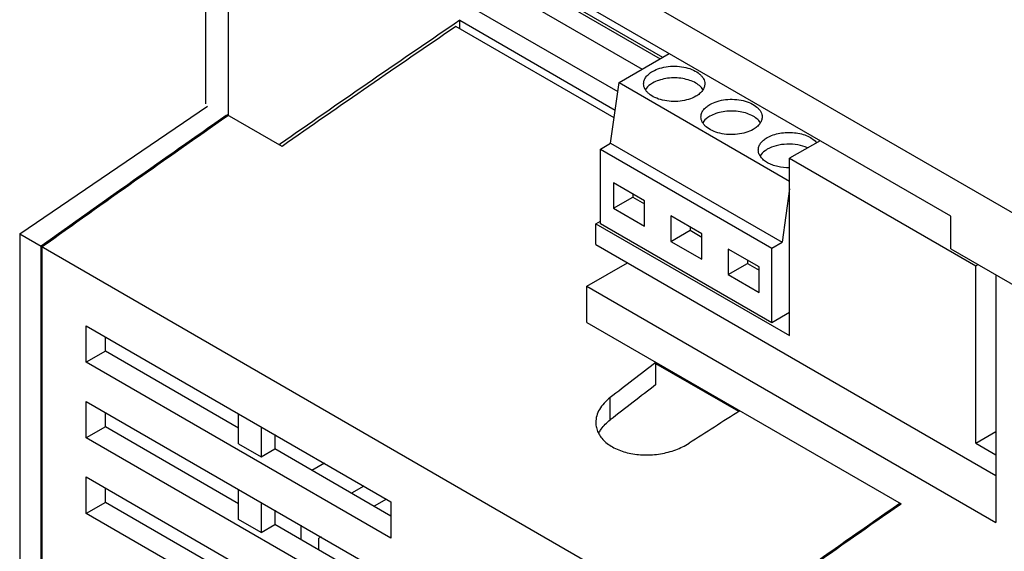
# Model space of a CAD drawing. Header units: millimetres. Extents: x 22 to 173, y 41 to 231.
# Tile 3 of 5: x 30 to 92, y 135 to 168. Entities that reach past the tile are written whole.
import ezdxf

# ---------------------------------------------------------------- set-up
doc = ezdxf.new("R2010")
doc.units = ezdxf.units.MM
doc.header["$LTSCALE"] = 17.725885
doc.layers.get('0').update_dxf_attribs({"linetype": 'CONTINUOUS'})

msp = doc.modelspace()

# ---------------------------------------------------------------- linework, layer by layer
at = {"color": 7, "linetype": 'CONTINUOUS'}
for p, q in [((41.787, 162.694), (41.787, 185.043)), ((41.787, 185.043), (92.699, 155.649)), ((43.201, 161.959), (43.201, 179.735)), ((88.456, 155.649), (46.029, 180.144)), ((55.257, 174.163), (70.255, 165.504)), ((70.41, 165.594), (55.78, 174.04)), ((55.257, 172.856), (69.123, 164.851)), ((54.727, 170.876), (67.596, 163.446)), ((57.697, 167.913), (57.346, 167.673)), ((57.697, 167.913), (57.346, 167.674)), ((57.697, 167.379), (57.697, 167.913)), ((57.697, 167.913), (67.434, 162.291)), ((67.365, 161.797), (57.449, 167.522)), ((67.676, 164.015), (70.821, 165.831)), ((67.144, 160.221), (67.676, 164.015)), ((67.676, 164.015), (78.362, 157.846)), ((30.12, 154.539), (41.888, 162.544)), ((43.066, 161.955), (43.13, 162)), ((46.56, 160.02), (43.13, 162)), ((43.201, 161.959), (43.137, 161.914)), ((46.454, 160.172), (46.383, 160.122)), ((66.507, 159.854), (67.144, 160.221)), ((66.507, 155.175), (66.507, 159.854)), ((66.507, 159.854), (77.255, 153.649)), ((67.144, 160.221), (77.892, 154.016)), ((80.271, 160.375), (78.362, 159.272)), ((78.362, 148.168), (78.362, 159.272)), ((78.362, 159.272), (90.029, 152.536)), ((67.331, 157.737), (67.331, 156.145)), ((69.276, 156.614), (67.331, 157.737)), ((78.362, 157.367), (77.892, 154.016)), ((67.331, 156.145), (68.54, 156.843)), ((68.54, 157.039), (68.54, 156.843)), ((68.54, 156.843), (69.276, 156.418)), ((67.331, 156.145), (69.276, 155.022)), ((69.276, 155.022), (69.276, 156.614)), ((70.923, 155.663), (70.923, 154.071)), ((72.868, 154.541), (70.923, 155.663)), ((88.456, 153.608), (88.456, 155.649)), ((66.217, 155.179), (66.507, 155.347)), ((66.217, 153.873), (66.217, 155.179)), ((66.217, 155.179), (78.362, 148.168)), ((77.255, 148.97), (66.507, 155.175)), ((72.132, 154.965), (72.132, 154.769)), ((30.12, 154.539), (30.12, 102.187)), ((30.12, 154.539), (75.375, 128.412)), ((70.923, 154.071), (72.132, 154.769)), ((72.132, 154.769), (72.868, 154.345)), ((72.868, 152.948), (72.868, 154.541)), ((31.463, 122.335), (31.463, 153.763)), ((31.534, 113.476), (31.534, 153.723)), ((66.217, 153.873), (91.284, 139.401)), ((70.923, 154.071), (72.868, 152.948)), ((77.255, 153.649), (77.892, 154.016)), ((77.255, 148.97), (77.255, 153.649)), ((74.515, 153.589), (74.515, 151.997)), ((76.46, 152.467), (74.515, 153.589)), ((88.456, 153.608), (92.699, 151.158)), ((65.652, 151.26), (68.197, 152.73)), ((74.515, 151.997), (75.724, 152.695)), ((75.724, 152.891), (75.724, 152.695)), ((75.724, 152.695), (76.46, 152.271)), ((76.46, 150.874), (76.46, 152.467)), ((90.029, 152.536), (90.171, 152.618)), ((90.029, 141.432), (90.029, 152.536)), ((74.515, 151.997), (76.46, 150.874)), ((91.284, 151.975), (91.284, 136.461)), ((65.652, 148.997), (65.652, 151.26)), ((65.652, 151.26), (91.284, 136.461)), ((78.362, 149.609), (77.255, 148.97)), ((34.291, 146.504), (34.291, 148.79)), ((34.291, 148.79), (53.383, 137.768)), ((65.652, 148.997), (85.345, 137.628)), ((35.494, 147.198), (35.494, 148.096)), ((35.494, 147.198), (34.291, 146.504)), ((43.837, 142.381), (35.494, 147.198)), ((53.383, 135.481), (34.291, 146.504)), ((69.987, 145.099), (69.987, 146.495)), ((75.18, 143.415), (69.987, 146.413)), ((34.291, 141.768), (34.291, 144.054)), ((34.291, 144.054), (70.849, 122.948)), ((67.117, 142.889), (67.117, 144.285)), ((35.494, 142.462), (35.494, 143.36)), ((43.837, 141.401), (43.837, 143.279)), ((35.494, 142.462), (34.291, 141.768)), ((43.837, 137.645), (35.494, 142.462)), ((45.252, 142.462), (45.252, 140.584)), ((46.1, 141.972), (46.1, 141.074)), ((90.029, 141.432), (91.284, 142.156)), ((70.849, 120.662), (34.291, 141.768)), ((43.837, 141.401), (45.252, 140.584)), ((90.029, 141.432), (91.284, 140.707)), ((45.252, 140.584), (46.1, 141.074)), ((53.383, 136.869), (46.1, 141.074)), ((49.212, 140.176), (48.434, 139.727)), ((34.291, 137.032), (34.291, 139.319)), ((34.291, 139.319), (70.849, 118.213)), ((35.494, 137.726), (35.494, 138.625)), ((43.837, 136.665), (43.837, 138.543)), ((51.687, 138.747), (50.909, 138.298)), ((35.494, 137.726), (34.291, 137.032)), ((43.837, 132.909), (35.494, 137.726)), ((45.252, 137.727), (45.252, 135.849)), ((53.101, 137.931), (52.323, 137.482)), ((53.383, 137.768), (53.383, 135.481)), ((85.21, 137.624), (85.274, 137.669)), ((85.345, 137.628), (85.281, 137.583)), ((70.849, 115.926), (34.291, 137.032)), ((46.1, 137.237), (46.1, 136.339)), ((45.252, 135.849), (43.837, 136.665)), ((45.252, 135.849), (46.1, 136.339)), ((60.596, 127.97), (46.1, 136.339)), ((47.726, 136.298), (47.726, 135.4)), ((49, 135.563), (48.858, 135.481)), ((48.858, 134.746), (48.858, 135.481))]:
    msp.add_line(p, q, dxfattribs=at)
for centre, radius, start, end in [((725.507, -813.991), 1187.479, 124.240801, 124.878919), ((727.895, -817.302), 1191.376, 124.246124, 124.882071), ((737.924, -834.584), 1214.874, 124.886954, 125.556827), ((735.688, -831.357), 1210.874, 124.885848, 125.557934), ((780.057, -858.9), 1214.855, 124.886944, 125.556828), ((777.832, -855.688), 1210.874, 124.885848, 125.557934)]:
    msp.add_arc(centre, radius, start, end, dxfattribs=at)
for centre, major_axis, ratio, start_param, end_param in [((146.037, -698.1), (508.735, 976.099), 0.546381, 0.865175, 0.86909), ((146.037, -698.1), (507.949, 974.59), 0.546381, 0.865335, 0.869257), ((159.709, -705.994), (595.394, 925.884), 0.60673, 0.917821, 0.921736)]:
    msp.add_ellipse(centre, major_axis=major_axis, ratio=ratio, start_param=start_param, end_param=end_param, dxfattribs=at)
for points, knots in [([(69.778, 164.718), (69.919, 164.8), (70.24, 164.932), (70.763, 165.037), (71.317, 165.052), (71.855, 164.977), (72.335, 164.816), (72.668, 164.613), (72.864, 164.417), (72.968, 164.264), (73.032, 164.103), (73.047, 163.991), (73.047, 163.936)], [0, 0, 0, 0, 0.128693, 0.27028, 0.417438, 0.56178, 0.69545, 0.812713, 0.864676, 0.912511, 0.957139, 1, 1, 1, 1]), ([(69.217, 163.936), (69.217, 164.009), (69.244, 164.161), (69.359, 164.373), (69.541, 164.565), (69.694, 164.67), (69.778, 164.718)], [0, 0, 0, 0, 0.217783, 0.450915, 0.710306, 1, 1, 1, 1]), ([(72.933, 163.577), (72.875, 163.67), (72.711, 163.847), (72.389, 164.05), (71.992, 164.202), (71.544, 164.293), (71.072, 164.318), (70.602, 164.276), (70.165, 164.169), (69.898, 164.053), (69.778, 163.983)], [0, 0, 0, 0, 0.096304, 0.207249, 0.331926, 0.466764, 0.606654, 0.745805, 0.878535, 1, 1, 1, 1]), ([(72.486, 163.155), (72.344, 163.073), (72.023, 162.94), (71.5, 162.836), (70.947, 162.82), (70.409, 162.896), (69.929, 163.056), (69.595, 163.259), (69.399, 163.456), (69.295, 163.609), (69.231, 163.77), (69.217, 163.882), (69.217, 163.936)], [0, 0, 0, 0, 0.128693, 0.27028, 0.417438, 0.56178, 0.69545, 0.812713, 0.864676, 0.912511, 0.957139, 1, 1, 1, 1]), ([(69.778, 163.983), (69.729, 163.955), (69.558, 163.846), (69.407, 163.7), (69.329, 163.574)], [0, 0, 0, 0, 0.274367, 1, 1, 1, 1]), ([(73.047, 163.936), (73.047, 163.863), (73.02, 163.711), (72.905, 163.5), (72.722, 163.308), (72.57, 163.203), (72.486, 163.155)], [0, 0, 0, 0, 0.217783, 0.450915, 0.710306, 1, 1, 1, 1]), ([(73.37, 162.644), (73.512, 162.726), (73.833, 162.859), (74.356, 162.963), (74.909, 162.978), (75.447, 162.903), (75.927, 162.743), (76.26, 162.54), (76.456, 162.343), (76.56, 162.19), (76.624, 162.029), (76.639, 161.917), (76.639, 161.862)], [0, 0, 0, 0, 0.128693, 0.27028, 0.417438, 0.56178, 0.69545, 0.812713, 0.864676, 0.912511, 0.957139, 1, 1, 1, 1]), ([(72.809, 161.862), (72.809, 161.935), (72.836, 162.087), (72.951, 162.299), (73.133, 162.491), (73.286, 162.596), (73.37, 162.644)], [0, 0, 0, 0, 0.217783, 0.450915, 0.710306, 1, 1, 1, 1]), ([(76.078, 161.081), (75.936, 160.999), (75.615, 160.866), (75.092, 160.762), (74.539, 160.746), (74.001, 160.822), (73.521, 160.982), (73.187, 161.185), (72.992, 161.382), (72.888, 161.535), (72.824, 161.696), (72.809, 161.808), (72.809, 161.862)], [0, 0, 0, 0, 0.128693, 0.27028, 0.417438, 0.56178, 0.69545, 0.812713, 0.864676, 0.912511, 0.957139, 1, 1, 1, 1]), ([(73.37, 161.909), (73.321, 161.881), (73.15, 161.772), (72.999, 161.626), (72.921, 161.5)], [0, 0, 0, 0, 0.274367, 1, 1, 1, 1]), ([(76.525, 161.503), (76.467, 161.596), (76.304, 161.773), (75.981, 161.977), (75.585, 162.128), (75.137, 162.219), (74.664, 162.244), (74.195, 162.202), (73.757, 162.095), (73.49, 161.979), (73.37, 161.909)], [0, 0, 0, 0, 0.096304, 0.207249, 0.331926, 0.466764, 0.606654, 0.745805, 0.878535, 1, 1, 1, 1]), ([(76.639, 161.862), (76.639, 161.79), (76.612, 161.638), (76.497, 161.426), (76.314, 161.234), (76.162, 161.129), (76.078, 161.081)], [0, 0, 0, 0, 0.217783, 0.450915, 0.710306, 1, 1, 1, 1]), ([(76.401, 159.789), (76.401, 159.862), (76.428, 160.014), (76.543, 160.225), (76.725, 160.417), (76.878, 160.522), (76.962, 160.57)], [0, 0, 0, 0, 0.217783, 0.450915, 0.710306, 1, 1, 1, 1]), ([(76.962, 160.57), (77.077, 160.637), (77.334, 160.75), (77.753, 160.856), (78.204, 160.903), (78.661, 160.887), (79.098, 160.809), (79.492, 160.674), (79.822, 160.489), (79.997, 160.327), (80.064, 160.24)], [0, 0, 0, 0, 0.120007, 0.250909, 0.388303, 0.527022, 0.66171, 0.787517, 0.900791, 1, 1, 1, 1]), ([(76.962, 159.836), (76.914, 159.808), (76.743, 159.698), (76.591, 159.552), (76.513, 159.426)], [0, 0, 0, 0, 0.274367, 1, 1, 1, 1]), ([(79.489, 159.928), (79.295, 160.015), (78.866, 160.137), (78.198, 160.18), (77.544, 160.091), (77.138, 159.937), (76.962, 159.836)], [0, 0, 0, 0, 0.244601, 0.507369, 0.766166, 1, 1, 1, 1]), ([(78.364, 158.683), (78.113, 158.68), (77.742, 158.715), (77.282, 158.849), (76.984, 158.984), (76.736, 159.151), (76.548, 159.345), (76.429, 159.56), (76.401, 159.715), (76.401, 159.789)], [0, 0, 0, 0, 0.305677, 0.449683, 0.583243, 0.704311, 0.812463, 0.909524, 1, 1, 1, 1]), ([(67.117, 144.285), (66.979, 144.179), (66.731, 143.954), (66.441, 143.567), (66.26, 143.156), (66.218, 142.868), (66.218, 142.729)], [0, 0, 0, 0, 0.280055, 0.537625, 0.775413, 1, 1, 1, 1]), ([(66.218, 142.729), (66.218, 142.622), (66.242, 142.405), (66.353, 142.092), (66.535, 141.798), (66.782, 141.529), (67.09, 141.291), (67.585, 141.013), (68.318, 140.774), (69.277, 140.668), (70.27, 140.741), (71.218, 140.986), (71.799, 141.265), (72.06, 141.431)], [0, 0, 0, 0, 0.046267, 0.093315, 0.142405, 0.194502, 0.250198, 0.309701, 0.439177, 0.579424, 0.724241, 0.866594, 1, 1, 1, 1]), ([(66.42, 142.097), (66.459, 142.17), (66.646, 142.47), (66.903, 142.723), (67.117, 142.889)], [0, 0, 0, 0, 0.234078, 1, 1, 1, 1])]:
    msp.add_open_spline(points, degree=3, knots=knots, dxfattribs=at)

doc.saveas('drawing.dxf')
